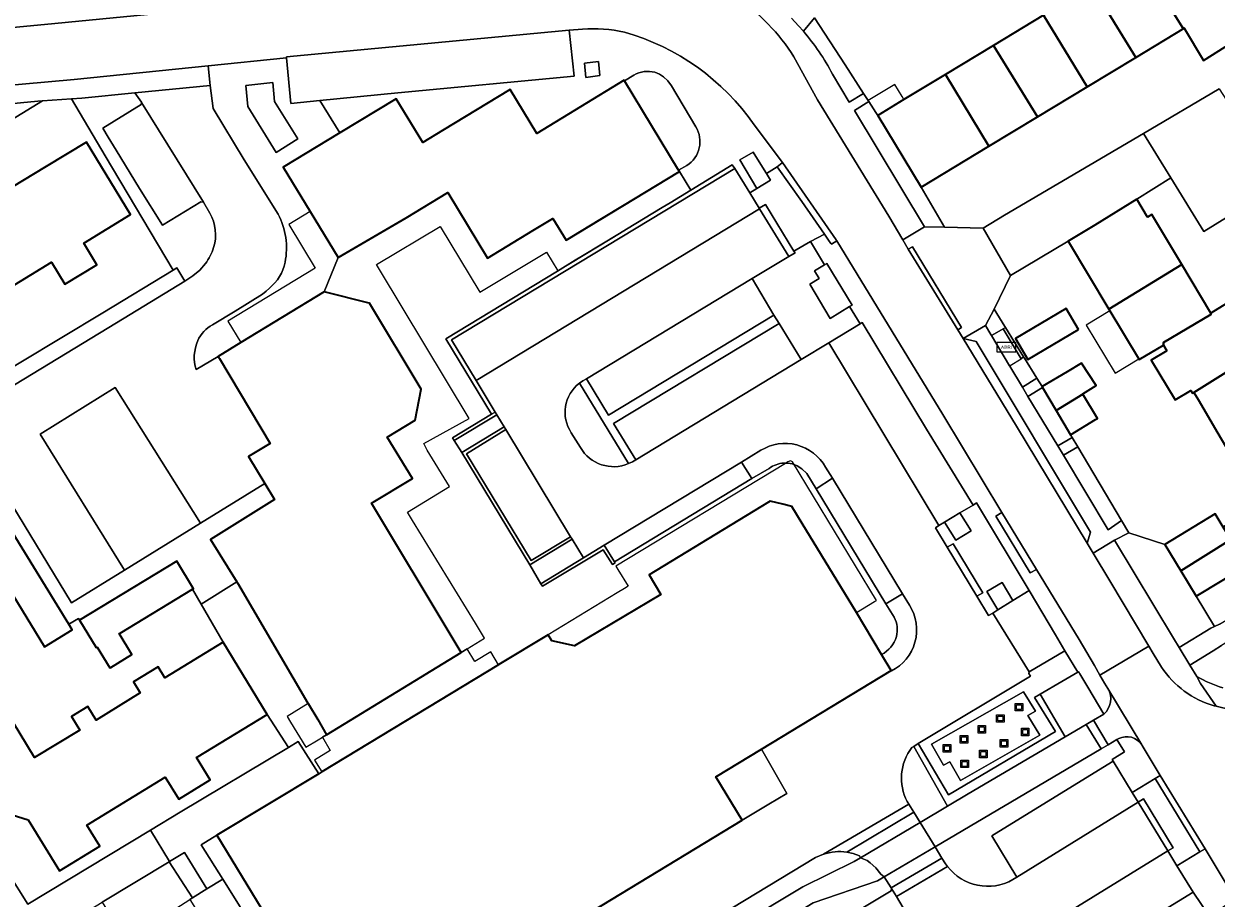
# Model space of a CAD drawing. Extents: x 147051 to 149075, y 463071 to 465537.
# Tile 199 of 229: x 147724 to 147850, y 464520 to 464613. Entities that reach past the tile are written whole.
import ezdxf
from ezdxf.enums import TextEntityAlignment as Align

# ---------------------------------------------------------------- set-up
doc = ezdxf.new("R2010")
doc.units = 0
doc.header["$LTSCALE"] = 0.5
doc.layers.get('0').update_dxf_attribs({"linetype": 'CONTINUOUS'})
for name, color, linetype, lineweight in [('B-PV-GR-BEPLANTING_CULTUUR_BODEMBEDEKKER-GV', 252, 'CONTINUOUS', 18), ('B-PV-GR-BEPLANTING_CULTUUR_BOSPLANTSOEN-GV', 252, 'CONTINUOUS', 18), ('B-PV-GR-BEPLANTING_CULTUUR_HEESTERS-GV', 252, 'CONTINUOUS', 18), ('B-PV-GR-GROENVOORZIENING-GV', 252, 'CONTINUOUS', 18), ('B-PV-IE-MEUBILAIR_WEGMEUBILAIR-S', 252, 'CONTINUOUS', 25), ('B-PV-IE-MEUBILAIR_WEGMEUBILAIR_CONTAINER-S', 252, 'CONTINUOUS', 25), ('B-PV-OG-BEBOUWING-GV', 6, 'CONTINUOUS', 35), ('B-PV-OG-BEBOUWING_LUIFEL-GV', 6, 'CONTINUOUS', 18), ('B-PV-OG-TERREIN_ERF-GV', 252, 'CONTINUOUS', 18), ('B-PV-OG-WEG-GV', 252, 'CONTINUOUS', 18), ('B-PV-VH-GESLOTENVERHARDING-GV', 252, 'CONTINUOUS', 18), ('B-PV-VH-GESLOTENVERHARDING_ASFALT-GV', 252, 'CONTINUOUS', 18), ('B-PV-VH-GESLOTENVERHARDING_BETON-GV', 252, 'CONTINUOUS', 18), ('B-PV-VH-OPENVERHARDING_BETONSTRAATSTEEN-GV', 252, 'CONTINUOUS', 18), ('B-PV-VH-OPENVERHARDING_SIERBESTRATING-GV', 252, 'CONTINUOUS', 18), ('B-PV-VH-OPENVERHARDING_TEGEL-GV', 252, 'CONTINUOUS', 18)]:
    doc.layers.add(name, color=color, linetype=linetype, lineweight=lineweight)
doc.styles.add('NLCS-ISO', font='NLCS-ISO.ttf')

# ---------------------------------------------------------------- blocks, each defined once
blk = doc.blocks.new('SIE-WEG_CONTAINER_ALGEMEEN-SO')
at = {"color": 0, "linetype": 'ByBlock', "lineweight": -2}
for points in [[(2, -2), (-2, -2), (-2, 2), (2, 2)], [(-1.3, 1.3), (1.3, 1.3), (1.3, -1.3), (-1.3, -1.3)]]:
    blk.add_lwpolyline(points, close=True, dxfattribs=at)
blk.add_lwpolyline([(-0.87, 1.8), (0, 1.3), (0.87, 1.8)], dxfattribs=at)
blk = doc.blocks.new('SIE-WEG_ABRI-SO')
blk.add_lwpolyline([(-5, -2.5), (5, -2.5), (5, 2.5), (-5, 2.5)], close=True)
at = {"style": 'NLCS-ISO'}
blk.add_text('ABRI', height=1.8, dxfattribs=at).set_placement((0, 0), align=Align.MIDDLE_CENTER)

msp = doc.modelspace()

# ---------------------------------------------------------------- linework, layer by layer
at = {"layer": 'B-PV-GR-BEPLANTING_CULTUUR_BODEMBEDEKKER-GV', "flags": 128}
for points in [[(147782.941, 464606.982), (147784.432, 464607.191), (147784.275, 464608.653), (147782.803, 464608.493)], [(147823.65, 464559.098), (147822.473, 464560.977), (147820.842, 464560), (147822.023, 464558.097)], [(147825.317, 464552.674), (147826.465, 464550.74), (147828.074, 464551.731), (147826.93, 464553.625)]]:
    msp.add_lwpolyline(points, close=True, dxfattribs=at)
at = {"layer": 'B-PV-GR-BEPLANTING_CULTUUR_BOSPLANTSOEN-GV', "flags": 128}
for points in [[(147807.218, 464524.578), (147794.702, 464517.035)], [(147807.626, 464524.777), (147807.218, 464524.578)], [(147808.046, 464524.938), (147807.626, 464524.777)], [(147811.209, 464524.999), (147810.527, 464525.151)], [(147811.864, 464524.759), (147811.209, 464524.999)], [(147811.309, 464524.154), (147811.972, 464524.566)], [(147811.972, 464524.566), (147811.864, 464524.759)], [(147805.874, 464521.494), (147811.309, 464524.154)], [(147792.443, 464513.432), (147805.874, 464521.494)]]:
    msp.add_lwpolyline(points, dxfattribs=at)
at = {"layer": 'B-PV-GR-BEPLANTING_CULTUUR_BOSPLANTSOEN-GV'}
msp.add_lwpolyline([(147810.527, 464525.151, 0.1196927), (147808.046, 464524.938)], format="xyb", dxfattribs=at)
at = {"layer": 'B-PV-GR-BEPLANTING_CULTUUR_BOSPLANTSOEN-GV', "flags": 128}
msp.add_lwpolyline([(147812.031, 464516.801), (147810.996, 464518.547), (147815.192, 464521.075), (147815.247, 464521.305), (147815.2, 464521.379), (147814.464, 464522.548), (147813.773, 464522.131), (147806.978, 464519.807), (147799.408, 464515.173), (147792.787, 464511.302), (147792.151, 464510.93), (147792.145, 464510.702), (147791.718, 464509.572), (147791.59, 464508.619), (147791.768, 464508.044), (147793.309, 464505.437)], close=True, dxfattribs=at)
at = {"layer": 'B-PV-GR-BEPLANTING_CULTUUR_HEESTERS-GV', "flags": 128}
for points in [[(147807.108, 464613.276), (147805.942, 464611.859)], [(147810.341, 464608.322), (147807.108, 464613.276)], [(147790.722, 464607.332), (147790.239, 464607.518)], [(147812.292, 464605.286), (147810.341, 464608.322)], [(147788.01, 464607.224), (147787.041, 464606.617)], [(147787.041, 464606.617), (147792.744, 464597.189)], [(147791.16, 464607.054), (147790.722, 464607.332)], [(147791.624, 464606.609), (147791.16, 464607.054)], [(147791.992, 464606.082), (147791.624, 464606.609)], [(147809.005, 464607.323), (147810.753, 464604.356)], [(147735.278, 464605.342), (147729.689, 464604.79)], [(147736.004, 464604.365), (147735.278, 464605.342)], [(147794.568, 464601.767), (147791.992, 464606.082)], [(147810.753, 464604.356), (147812.292, 464605.286)], [(147729.689, 464604.79), (147728.59, 464604.714)], [(147728.59, 464604.714), (147732.168, 464598.7)], [(147731.898, 464601.624), (147735.949, 464604.131)], [(147735.949, 464604.131), (147735.997, 464604.336)], [(147735.997, 464604.336), (147736.004, 464604.365)], [(147732.481, 464600.668), (147731.898, 464601.624)], [(147733.313, 464599.304), (147732.481, 464600.668)], [(147732.168, 464598.7), (147739.346, 464586.635)], [(147735.784, 464595.255), (147733.313, 464599.304)], [(147792.744, 464597.189), (147793.621, 464597.671)], [(147738.211, 464591.391), (147735.784, 464595.255)], [(147742.279, 464593.856), (147738.211, 464591.391)], [(147742.542, 464593.794), (147742.279, 464593.856)], [(147743.204, 464592.655), (147742.542, 464593.794)], [(147742.143, 464586.607), (147742.755, 464587.309)], [(147739.346, 464586.635), (147739.736, 464586.872)], [(147739.736, 464586.872), (147740.577, 464585.458)], [(147740.577, 464585.458), (147741.423, 464586.017)], [(147741.423, 464586.017), (147742.143, 464586.607)], [(147787.46, 464566.187), (147782.266, 464574.682)], [(147781.41, 464569.456), (147782.37, 464567.89)], [(147839.064, 464537.042), (147838.142, 464536.494)], [(147839.869, 464535.752), (147839.064, 464537.042)], [(147817.594, 464536.331), (147817.389, 464536.218)], [(147821.16, 464530.027), (147817.594, 464536.331)], [(147837.391, 464536.051), (147819.845, 464525.718)], [(147838.142, 464536.494), (147837.391, 464536.051)], [(147838.568, 464534.952), (147839.869, 464535.752)], [(147830.704, 464529.88), (147838.68, 464534.768)], [(147838.68, 464534.768), (147838.568, 464534.952)], [(147816.903, 464530.498), (147817.075, 464530.219)], [(147817.075, 464530.219), (147817.596, 464529.373)], [(147817.596, 464529.373), (147818.259, 464528.299)], [(147818.259, 464528.299), (147821.16, 464530.027)], [(147825.847, 464526.868), (147830.704, 464529.88)], [(147828.497, 464522.526), (147825.847, 464526.868)], [(147819.845, 464525.718), (147820.576, 464524.529)], [(147820.576, 464524.529), (147820.958, 464523.915)], [(147820.958, 464523.915), (147821.144, 464523.656)], [(147828.07, 464522.265), (147828.497, 464522.526)]]:
    msp.add_lwpolyline(points, dxfattribs=at)
at = {"layer": 'B-PV-GR-BEPLANTING_CULTUUR_HEESTERS-GV'}
for points in [[(147805.942, 464611.859, -0.0548798), (147809.005, 464607.323)], [(147790.239, 464607.518, 0.1955739), (147788.01, 464607.224)], [(147793.621, 464597.671, 0.4074774), (147794.568, 464601.767)], [(147743.61, 464589.002, 0.2140733), (147743.204, 464592.655)], [(147742.755, 464587.309, 0.0832347), (147743.61, 464589.002)], [(147782.266, 464574.682, 0.3964979), (147781.41, 464569.456)], [(147782.37, 464567.89, 0.3778355), (147787.46, 464566.187)], [(147817.389, 464536.218, 0.2909182), (147816.903, 464530.498)], [(147821.144, 464523.656, 0.3766969), (147828.07, 464522.265)]]:
    msp.add_lwpolyline(points, format="xyb", dxfattribs=at)
at = {"layer": 'B-PV-GR-BEPLANTING_CULTUUR_HEESTERS-GV', "flags": 128}
for points in [[(147750.234, 464599.058), (147752.516, 464600.489), (147750.049, 464604.424), (147749.858, 464606.455), (147747.012, 464606.134), (147747.218, 464603.921)], [(147700.815, 464602.154), (147702.179, 464590.243), (147703.83, 464591.25), (147705.096, 464592.023), (147725.553, 464604.505), (147725.029, 464604.469)], [(147818.745, 464591.195), (147820.831, 464591.148), (147818.368, 464595.374), (147813.787, 464602.968), (147813.601, 464603.276), (147812.842, 464604.43), (147811.325, 464603.468)], [(147800.62, 464599.096), (147799.217, 464598.258), (147801.007, 464595.24), (147802.459, 464596.14), (147802.025, 464596.837), (147801.953, 464596.953)], [(147807.595, 464585.744), (147806.606, 464585.144), (147808.748, 464581.531), (147810.819, 464582.781), (147811.075, 464582.936), (147808.407, 464587.325), (147808.17, 464587.183), (147807.108, 464586.546)], [(147827.272, 464580.577), (147827.211, 464580.676), (147826.074, 464582.512), (147825.177, 464580.763), (147825.734, 464579.83), (147825.803, 464579.714), (147825.885, 464579.762), (147827.045, 464580.439)], [(147825.803, 464579.714), (147827.706, 464576.531), (147827.735, 464576.482), (147829.08, 464574.252), (147830.589, 464575.226), (147829.279, 464577.338), (147829.188, 464577.486), (147828.927, 464577.269), (147827.045, 464580.439), (147825.885, 464579.762)], [(147828.927, 464577.269), (147829.188, 464577.486), (147827.272, 464580.577), (147827.045, 464580.439)], [(147834.167, 464569.226), (147832.648, 464571.8), (147831.205, 464574.246), (147829.66, 464573.288), (147832.803, 464568.074), (147834.321, 464568.966)], [(147834.913, 464567.966), (147833.399, 464567.086), (147838.149, 464559.208), (147839.527, 464560.176)], [(147833.225, 464543.18), (147830.944, 464541.85), (147833.581, 464537.325), (147835.795, 464538.622), (147836.596, 464539.092), (147837.684, 464539.742), (147835.991, 464542.577), (147835.144, 464543.995), (147835.009, 464544.22), (147834.917, 464544.166)], [(147753.176, 464500.871), (147748.967, 464498.33), (147736.881, 464517.461), (147741.12, 464520.158), (147741.391, 464520.33), (147738.912, 464524.148), (147731.85, 464519.886), (147734.041, 464516.329), (147736.957, 464511.592), (147738.174, 464509.615), (147739.723, 464507.042), (147743.87, 464500.366), (147744.034, 464500.06), (147744.521, 464499.312), (147743.535, 464498.699), (147746.203, 464494.586), (147748.076, 464491.698), (147755.903, 464496.362)]]:
    msp.add_lwpolyline(points, close=True, dxfattribs=at)
at = {"layer": 'B-PV-GR-GROENVOORZIENING-GV', "flags": 128}
msp.add_lwpolyline([(147830.356, 464541.507), (147832.557, 464537.889), (147821.252, 464531.221), (147818.072, 464536.627), (147817.594, 464536.331), (147821.16, 464530.027), (147823.335, 464531.323), (147833.581, 464537.325), (147830.944, 464541.85)], close=True, dxfattribs=at)
at = {"layer": 'B-PV-OG-BEBOUWING-GV', "flags": 128}
for points in [[(147843.485, 464616.773), (147843.301, 464616.596), (147845.984, 464612.246), (147846.157, 464612.177), (147848.2, 464608.755), (147853.159, 464611.904), (147848.414, 464619.751), (147848.481, 464619.791), (147847.198, 464621.914), (147842.203, 464618.896)], [(147836.437, 464616.632), (147841.044, 464609.086), (147846.157, 464612.177), (147845.984, 464612.246), (147843.301, 464616.596), (147843.485, 464616.773), (147842.203, 464618.896), (147841.665, 464619.786)], [(147835.925, 464605.991), (147841.044, 464609.086), (147836.437, 464616.632), (147831.306, 464613.536)], [(147826.015, 464610.345), (147830.652, 464602.803), (147835.925, 464605.991), (147831.306, 464613.536)], [(147825.522, 464599.702), (147830.652, 464602.803), (147826.015, 464610.345), (147820.942, 464607.284)], [(147753.822, 464592.804), (147756.764, 464587.943), (147763.953, 464592.166), (147768.355, 464594.84), (147772.571, 464587.899), (147777.356, 464590.805), (147779.467, 464592.087), (147780.861, 464589.793), (147792.829, 464597.055), (147792.744, 464597.189), (147787.041, 464606.617), (147787.001, 464606.684), (147777.766, 464601.068), (147774.952, 464605.702), (147767.799, 464601.359), (147765.718, 464600.095), (147762.903, 464604.714), (147756.962, 464601.119), (147750.981, 464597.499), (147753.803, 464592.835)], [(147818.368, 464595.374), (147825.522, 464599.702), (147820.942, 464607.284), (147816.561, 464604.641), (147813.787, 464602.968)], [(147842.301, 464592.226), (147841.163, 464594.124), (147836.738, 464591.364), (147833.914, 464589.67), (147838.203, 464582.519), (147845.904, 464587.21), (147842.738, 464592.488)], [(147843.982, 464578.717), (147843.969, 464578.971), (147848.993, 464581.937), (147848.97, 464582.098), (147845.904, 464587.21), (147838.203, 464582.519), (147841.409, 464577.173)], [(147746.059, 464553.698), (147746.128, 464553.586), (147753.584, 464540.903), (147753.615, 464540.85), (147754.614, 464539.151), (147755.549, 464537.561), (147769.785, 464546.258), (147768.833, 464547.838), (147760.288, 464562.015), (147764.617, 464564.608), (147761.962, 464568.994), (147764.929, 464570.766), (147765.559, 464574.056), (147760.093, 464583.128), (147760.057, 464583.137), (147755.31, 464584.327), (147746.488, 464578.966), (147744.088, 464577.512), (147744.226, 464577.281), (147749.596, 464568.307), (147747.309, 464566.945), (147749.034, 464564.081), (147750.047, 464562.399), (147743.303, 464558.187)], [(147844.348, 464578.107), (147842.685, 464577.103), (147845.212, 464572.92), (147846.861, 464573.916), (147847.034, 464573.628), (147847.183, 464573.717), (147854.796, 464578.441), (147854.626, 464578.541), (147851.561, 464583.652), (147848.97, 464582.098), (147848.993, 464581.937), (147843.969, 464578.971), (147843.982, 464578.717)], [(147834.999, 464580.373), (147833.686, 464582.588), (147828.33, 464579.412), (147829.643, 464577.197)], [(147847.183, 464573.717), (147847.632, 464572.959), (147849.733, 464569.412), (147851.464, 464566.49), (147852.712, 464569.961), (147855.372, 464571.557), (147855.323, 464571.679), (147860.196, 464574.622), (147860.094, 464574.838), (147857.014, 464579.973), (147854.626, 464578.541), (147854.796, 464578.441)], [(147831.205, 464574.246), (147832.648, 464571.8), (147835.468, 464573.529), (147835.45, 464573.559), (147836.857, 464574.429), (147835.328, 464576.807), (147833.802, 464575.898), (147831.153, 464574.335)], [(147832.648, 464571.8), (147834.167, 464569.226), (147836.787, 464570.838), (147837, 464570.971), (147835.468, 464573.529)], [(147743.97, 464526.937), (147758.226, 464503.501), (147799.465, 464528.526), (147796.686, 464533.124), (147801.496, 464536.041), (147815.194, 464544.348), (147814.174, 464546.033), (147811.534, 464550.455), (147805.796, 464559.878), (147804.701, 464561.675), (147803.755, 464561.907), (147802.423, 464562.233), (147802.247, 464562.126), (147800.634, 464561.142), (147789.625, 464554.429), (147790.853, 464552.382), (147781.759, 464546.956), (147779.348, 464547.489), (147778.957, 464548.115), (147773.76, 464544.969), (147773.723, 464544.947), (147755.043, 464533.639), (147754.948, 464533.582), (147754.719, 464533.443)], [(147844.133, 464557.653), (147845.813, 464554.883), (147851.084, 464558.178), (147850.295, 464559.478), (147849.447, 464560.877)], [(147845.813, 464554.883), (147847.448, 464552.188), (147852.762, 464555.412), (147854.867, 464556.689), (147852.401, 464560.755), (147850.295, 464559.478), (147851.084, 464558.178)], [(147722.453, 464558.807), (147719.513, 464557.006), (147725.748, 464546.826), (147728.688, 464548.627), (147728.31, 464549.244)], [(147729.453, 464549.665), (147731.217, 464546.757), (147731.318, 464546.818), (147732.658, 464544.609), (147732.761, 464544.671), (147734.988, 464546.022), (147733.648, 464548.232), (147733.729, 464548.281), (147741.376, 464552.92), (147741.477, 464552.981), (147739.715, 464555.89)]]:
    msp.add_lwpolyline(points, close=True, dxfattribs=at)
for points in [[(147714.44, 464580.102), (147726.49, 464587.47), (147727.912, 464585.145), (147731.28, 464587.178), (147729.887, 464589.486), (147734.823, 464592.485), (147730.191, 464600.144), (147725.912, 464597.557), (147722.254, 464595.345)], [(147722.331, 464529.106), (147724.022, 464528.579), (147727.329, 464523.17), (147731.586, 464525.773), (147730.221, 464528.006), (147738.506, 464533.071), (147739.927, 464530.748), (147743.263, 464532.787), (147741.825, 464535.138), (147749.28, 464539.696), (147744.62, 464547.319), (147738.46, 464543.553), (147737.747, 464544.72), (147735.155, 464543.135), (147735.868, 464541.968), (147731.198, 464539.113), (147730.328, 464540.536), (147728.599, 464539.48), (147729.47, 464538.056), (147724.707, 464535.144), (147717.887, 464546.299)]]:
    msp.add_lwpolyline(points, dxfattribs=at)
at = {"layer": 'B-PV-OG-BEBOUWING_LUIFEL-GV', "flags": 128}
for points in [[(147813.601, 464603.276), (147813.787, 464602.968), (147816.561, 464604.641), (147816.374, 464604.951), (147815.596, 464606.238), (147812.786, 464604.541)], [(147755.31, 464584.327), (147760.057, 464583.137), (147760.093, 464583.128), (147765.559, 464574.056), (147764.929, 464570.766), (147761.962, 464568.994), (147764.617, 464564.608), (147760.288, 464562.015), (147768.833, 464547.838), (147769.785, 464546.258), (147770.4, 464546.634), (147772.234, 464547.755), (147771.273, 464549.328), (147764.646, 464560.174), (147764.11, 464561.052), (147768.551, 464563.766), (147766.193, 464567.625), (147765.821, 464568.298), (147770.632, 464570.962), (147761.152, 464586.696), (147760.842, 464587.212), (147767.541, 464591.249), (147771.739, 464584.281), (147778.799, 464588.534), (147779.992, 464586.553), (147785.514, 464589.905), (147786.488, 464590.496), (147786.632, 464590.583), (147794.025, 464595.071), (147792.829, 464597.055), (147784.439, 464591.964), (147781.479, 464590.168), (147780.861, 464589.793), (147779.467, 464592.087), (147772.571, 464587.899), (147768.669, 464594.324), (147768.355, 464594.84), (147763.953, 464592.166), (147756.764, 464587.943)], [(147746.488, 464578.966), (147755.31, 464584.327), (147756.764, 464587.943), (147753.822, 464592.804), (147751.57, 464591.441), (147754.361, 464586.846), (147745.113, 464581.23)], [(147835.828, 464580.819), (147838.864, 464575.757), (147841.36, 464577.254), (147838.324, 464582.316)], [(147825.803, 464579.714), (147827.706, 464576.531), (147827.768, 464576.568), (147828.927, 464577.269), (147827.045, 464580.439), (147825.885, 464579.762)], [(147778.957, 464548.115), (147779.348, 464547.489), (147781.759, 464546.956), (147790.853, 464552.382), (147789.625, 464554.429), (147800.634, 464561.142), (147802.247, 464562.126), (147802.423, 464562.233), (147803.755, 464561.907), (147804.701, 464561.675), (147805.796, 464559.878), (147811.534, 464550.455), (147813.446, 464551.612), (147813.656, 464551.739), (147804.798, 464566.385), (147804.573, 464566.501), (147804.29, 464566.393), (147804.083, 464566.243), (147804.036, 464566.215), (147786.125, 464555.372), (147786.34, 464555.018), (147787.418, 464553.237), (147787.045, 464553.011), (147786.268, 464552.541)], [(147849.387, 464549.004), (147849.907, 464549.25), (147858.208, 464554.252), (147856.238, 464557.521), (147854.867, 464556.689), (147852.762, 464555.412), (147847.448, 464552.188)], [(147755.043, 464533.639), (147773.723, 464544.947), (147772.893, 464546.319), (147771.208, 464545.299), (147770.4, 464546.634), (147769.785, 464546.258), (147755.549, 464537.561), (147755.104, 464537.289), (147755.948, 464535.895), (147754.285, 464534.888)], [(147755.104, 464537.289), (147755.549, 464537.561), (147754.614, 464539.151), (147753.615, 464540.85), (147751.38, 464539.484), (147751.747, 464538.883), (147753.368, 464536.229), (147754.659, 464537.017)]]:
    msp.add_lwpolyline(points, close=True, dxfattribs=at)
at = {"layer": 'B-PV-OG-TERREIN_ERF-GV', "flags": 128}
for points in [[(147818.368, 464595.374), (147820.831, 464591.148), (147824.928, 464591.056), (147827.198, 464592.413), (147841.87, 464601.051), (147849.87, 464605.761), (147851.797, 464602.787), (147862.142, 464609.199), (147858.501, 464615.131), (147853.159, 464611.904), (147848.2, 464608.755), (147846.157, 464612.177), (147841.044, 464609.086), (147835.925, 464605.991), (147830.652, 464602.803), (147825.522, 464599.702)], [(147842.301, 464592.226), (147842.738, 464592.488), (147845.904, 464587.21), (147848.97, 464582.098), (147851.561, 464583.652), (147854.626, 464578.541), (147857.014, 464579.973), (147853.817, 464584.942), (147854.892, 464585.494), (147850.631, 464592.174), (147848.257, 464590.721), (147844.773, 464596.376), (147841.163, 464594.124)], [(147834.999, 464580.373), (147829.643, 464577.197), (147828.33, 464579.412), (147833.686, 464582.588)]]:
    msp.add_lwpolyline(points, close=True, dxfattribs=at)
for points in [[(147807.108, 464613.276), (147810.341, 464608.322), (147812.292, 464605.286), (147812.842, 464604.43), (147813.601, 464603.276), (147813.787, 464602.968), (147816.561, 464604.641), (147820.942, 464607.284), (147826.015, 464610.345), (147831.306, 464613.536)], [(147714.532, 464571.705), (147731.922, 464582.114), (147739.346, 464586.635), (147732.168, 464598.7), (147728.59, 464604.714), (147725.553, 464604.505), (147705.096, 464592.023)], [(147722.254, 464595.345), (147725.912, 464597.557), (147730.191, 464600.144), (147734.823, 464592.485), (147729.887, 464589.486), (147731.28, 464587.178), (147727.912, 464585.145), (147726.49, 464587.47), (147714.44, 464580.102)], [(147849.733, 464569.412), (147847.632, 464572.959), (147847.183, 464573.717), (147847.034, 464573.628), (147846.861, 464573.916), (147845.212, 464572.92), (147842.685, 464577.103), (147844.348, 464578.107), (147843.982, 464578.717), (147841.409, 464577.173), (147838.203, 464582.519), (147833.914, 464589.67), (147827.812, 464586.041), (147826.074, 464582.512), (147827.211, 464580.676), (147827.272, 464580.577), (147829.188, 464577.486), (147829.279, 464577.338), (147830.589, 464575.226), (147831.153, 464574.335), (147833.802, 464575.898), (147835.328, 464576.807), (147836.857, 464574.429), (147835.45, 464573.559), (147835.468, 464573.529), (147837, 464570.971), (147836.787, 464570.838), (147834.167, 464569.226), (147834.321, 464568.966), (147834.913, 464567.966), (147839.527, 464560.176), (147840.302, 464558.869), (147844.133, 464557.653), (147849.447, 464560.877), (147850.295, 464559.478)], [(147717.887, 464546.299), (147724.707, 464535.144), (147729.47, 464538.056), (147728.599, 464539.48), (147730.328, 464540.536), (147731.198, 464539.113), (147735.868, 464541.968), (147735.155, 464543.135), (147737.747, 464544.72), (147738.46, 464543.553), (147744.62, 464547.319), (147742.286, 464551.348), (147741.376, 464552.92), (147733.729, 464548.281), (147733.648, 464548.232), (147734.988, 464546.022), (147732.761, 464544.671), (147732.658, 464544.609), (147731.318, 464546.818), (147731.217, 464546.757), (147729.453, 464549.665), (147729.342, 464549.834), (147728.31, 464549.244), (147728.688, 464548.627), (147725.748, 464546.826), (147719.513, 464557.006)], [(147852.762, 464555.412), (147847.448, 464552.188), (147849.387, 464549.004), (147849.907, 464549.25)], [(147721.915, 464522.984), (147723.995, 464519.657), (147736.965, 464527.485), (147740.096, 464529.375), (147751.521, 464536.212), (147749.28, 464539.696), (147741.825, 464535.138), (147743.263, 464532.787), (147739.927, 464530.748), (147738.506, 464533.071), (147730.221, 464528.006), (147731.586, 464525.773), (147727.329, 464523.17), (147724.022, 464528.579), (147722.331, 464529.106)]]:
    msp.add_lwpolyline(points, dxfattribs=at)
at = {"layer": 'B-PV-OG-WEG-GV', "flags": 128}
msp.add_lwpolyline([(147945.061, 464603.448), (147943.999, 464604.874), (147939.901, 464602.447), (147937.74, 464601.1), (147923.32, 464592.111), (147902.199, 464579.286), (147893.227, 464573.249), (147872.83, 464560.925), (147850.12, 464546.982), (147849.234, 464546.428), (147846.769, 464544.888), (147847.488, 464543.71)], dxfattribs=at)
at = {"layer": 'B-PV-OG-WEG-GV'}
msp.add_lwpolyline([(147847.488, 464543.71, 0.0582875), (147850.266, 464542.506)], format="xyb", dxfattribs=at)
at = {"layer": 'B-PV-VH-GESLOTENVERHARDING-GV', "flags": 128}
msp.add_lwpolyline([(147819.459, 464536.553), (147820.728, 464534.328), (147821.396, 464534.709), (147822.523, 464532.732), (147830.923, 464537.521), (147829.66, 464539.576), (147830.449, 464540.061), (147829.186, 464542.099)], close=True, dxfattribs=at)
at = {"layer": 'B-PV-VH-GESLOTENVERHARDING_ASFALT-GV', "flags": 128}
for points in [[(147784.245, 464618.415), (147779.421, 464617.818), (147726.853, 464612.656), (147716.482, 464611.697), (147701.341, 464611.744)], [(147804.681, 464613.236), (147805.43, 464612.443), (147805.942, 464611.859), (147807.108, 464613.276)], [(147701.601, 464604.267), (147701.625, 464604.269), (147704.471, 464604.504), (147712.379, 464605.27), (147728.871, 464606.776), (147743.046, 464608.213), (147751.308, 464609.051), (147751.317, 464609.152), (147781.186, 464611.962), (147782.582, 464612.092)], [(147800.732, 464601.963), (147803.717, 464597.996), (147809.413, 464589.827), (147809.442, 464589.785), (147809.474, 464589.734), (147811.613, 464586.204), (147820.665, 464571.389), (147826.906, 464561.045), (147830.576, 464555.007), (147835.07, 464547.619), (147836.678, 464544.861), (147837.268, 464543.848), (147842.445, 464546.912), (147838.325, 464553.797), (147836.55, 464556.735), (147835.913, 464557.789), (147828.452, 464570.138), (147822.825, 464579.399), (147822.261, 464580.328), (147817.013, 464588.839), (147816.43, 464589.822), (147814.948, 464592.321), (147807.428, 464604.624), (147804.938, 464609.15)], [(147849.907, 464549.25), (147849.387, 464549.004), (147848.991, 464548.817), (147845.642, 464546.778), (147846.769, 464544.888), (147849.234, 464546.428), (147850.12, 464546.982)], [(147843.765, 464544.706), (147842.902, 464546.149), (147842.445, 464546.912), (147837.268, 464543.848), (147837.751, 464543.021), (147838.099, 464542.423), (147841.685, 464536.484), (147841.716, 464536.432), (147843.642, 464533.267), (147848.369, 464525.499), (147850.505, 464521.988), (147851.543, 464520.263), (147853.221, 464517.473), (147853.664, 464516.737), (147858.904, 464519.742), (147858.407, 464520.554), (147857.991, 464521.202)], [(147847.488, 464543.71), (147847.888, 464542.967), (147849.529, 464540.575), (147850.1, 464540.425), (147850.87, 464540.253), (147851.663, 464540.106), (147852.461, 464539.987)], [(147841.685, 464536.484), (147838.099, 464542.423)], [(147852.461, 464539.987), (147851.663, 464540.106), (147850.87, 464540.253), (147850.1, 464540.425), (147849.529, 464540.575), (147849.338, 464540.625)], [(147837.684, 464539.742), (147836.596, 464539.092)], [(147836.596, 464539.092), (147838.142, 464536.494)], [(147838.142, 464536.494), (147839.064, 464537.042)], [(147839.064, 464537.042), (147839.246, 464537.147)]]:
    msp.add_lwpolyline(points, dxfattribs=at)
at = {"layer": 'B-PV-VH-GESLOTENVERHARDING_ASFALT-GV'}
for points in [[(147804.938, 464609.15, 0.102372), (147798.873, 464615.422)], [(147782.582, 464612.092, -0.0630016), (147787.026, 464611.77)], [(147787.026, 464611.77, -0.1728757), (147800.732, 464601.963)], [(147849.338, 464540.625, -0.1818719), (147843.765, 464544.706)], [(147850.266, 464542.506, -0.0582875), (147847.488, 464543.71)], [(147838.099, 464542.423, -0.3629461), (147837.684, 464539.742)], [(147839.246, 464537.147, -0.3914916), (147841.685, 464536.484)]]:
    msp.add_lwpolyline(points, format="xyb", dxfattribs=at)
at = {"layer": 'B-PV-VH-GESLOTENVERHARDING_ASFALT-GV', "flags": 128}
for points in [[(147821.16, 464530.027), (147818.259, 464528.299), (147819.845, 464525.718), (147837.391, 464536.051), (147835.795, 464538.622), (147833.581, 464537.325), (147823.335, 464531.323)], [(147838.142, 464536.494), (147836.596, 464539.092), (147835.795, 464538.622), (147837.391, 464536.051)], [(147818.259, 464528.299), (147811.972, 464524.566), (147812.673, 464524.263), (147812.981, 464524.028), (147813.587, 464523.483), (147814.109, 464522.833), (147814.464, 464522.548), (147819.845, 464525.718)], [(147812.981, 464524.028), (147812.673, 464524.263), (147811.972, 464524.566), (147811.309, 464524.154), (147805.874, 464521.494), (147792.443, 464513.432), (147792.787, 464511.302), (147799.408, 464515.173), (147806.978, 464519.807), (147813.773, 464522.131), (147814.464, 464522.548), (147814.109, 464522.833), (147813.587, 464523.483)]]:
    msp.add_lwpolyline(points, close=True, dxfattribs=at)
at = {"layer": 'B-PV-VH-GESLOTENVERHARDING_BETON-GV', "flags": 128}
for points in [[(147787.237, 464590.95), (147786.488, 464590.496), (147782.601, 464588.136), (147781.828, 464587.667), (147779.958, 464586.532), (147768.162, 464579.371), (147772.975, 464571.398), (147773.374, 464571.638), (147771.353, 464574.976), (147768.765, 464579.252), (147798.702, 464597.36), (147798.418, 464597.738), (147794.025, 464595.071), (147791.841, 464593.745), (147791.017, 464593.245)], [(147768.855, 464568.925), (147769.023, 464568.642), (147773.551, 464571.35), (147773.374, 464571.638), (147772.975, 464571.398)], [(147769.829, 464567.352), (147777.024, 464555.484), (147781.499, 464558.206), (147781.337, 464558.475), (147777.158, 464555.953), (147770.319, 464567.228), (147774.504, 464569.78), (147774.311, 464570.072)], [(147784.898, 464557.583), (147782.697, 464556.245), (147778.201, 464553.512), (147778.367, 464553.246), (147784.774, 464557.083), (147785.772, 464555.539), (147786.059, 464555.701), (147785.978, 464555.832)]]:
    msp.add_lwpolyline(points, close=True, dxfattribs=at)
at = {"layer": 'B-PV-VH-OPENVERHARDING_BETONSTRAATSTEEN-GV', "flags": 128}
for points in [[(147781.186, 464611.962), (147751.317, 464609.152), (147751.308, 464609.051), (147751.787, 464604.228), (147754.827, 464604.529), (147763.069, 464605.345), (147781.695, 464607.115)], [(147782.803, 464608.493), (147784.275, 464608.653), (147784.432, 464607.191), (147782.941, 464606.982)], [(147747.218, 464603.921), (147747.012, 464606.134), (147749.858, 464606.455), (147750.049, 464604.424), (147752.516, 464600.489), (147750.234, 464599.058)], [(147733.313, 464599.304), (147735.784, 464595.255), (147738.211, 464591.391), (147742.279, 464593.856), (147742.542, 464593.794), (147735.997, 464604.336), (147735.949, 464604.131), (147731.898, 464601.624), (147732.481, 464600.668)], [(147827.812, 464586.041), (147833.914, 464589.67), (147836.738, 464591.364), (147841.163, 464594.124), (147844.773, 464596.376), (147841.87, 464601.051), (147827.198, 464592.413), (147824.928, 464591.056)], [(147798.702, 464597.36), (147768.765, 464579.252), (147771.353, 464574.976), (147801.301, 464593.098), (147801.261, 464593.164), (147800.269, 464594.79)], [(147802.025, 464596.837), (147802.459, 464596.14), (147801.007, 464595.24), (147800.269, 464594.79), (147801.261, 464593.164), (147801.912, 464593.569), (147804.936, 464588.633), (147806.68, 464589.66), (147808.161, 464590.426), (147805.77, 464593.88), (147803.178, 464597.537)], [(147803.361, 464581.002), (147805.68, 464577.194), (147808.61, 464578.961), (147811.916, 464580.956), (147810.819, 464582.781), (147808.748, 464581.531), (147806.606, 464585.144), (147807.595, 464585.744), (147807.108, 464586.546), (147808.17, 464587.183), (147806.68, 464589.66), (147804.936, 464588.633), (147805.049, 464588.449), (147804.396, 464588.052), (147800.518, 464585.738), (147802.816, 464581.873)], [(147800.518, 464585.738), (147783.004, 464575.151), (147785.344, 464571.3), (147802.816, 464581.873)], [(147785.344, 464571.3), (147783.004, 464575.151), (147782.631, 464574.93), (147782.266, 464574.682), (147787.46, 464566.187), (147787.861, 464566.383), (147788.211, 464566.604), (147785.854, 464570.416), (147803.361, 464581.002), (147802.816, 464581.873)], [(147788.211, 464566.604), (147805.68, 464577.194), (147803.361, 464581.002), (147785.854, 464570.416)], [(147820.257, 464559.65), (147820.842, 464560), (147822.473, 464560.977), (147823.854, 464561.804), (147818.938, 464569.828), (147812.126, 464581.082), (147811.916, 464580.956), (147808.61, 464578.961)], [(147734.2, 464554.947), (147742.231, 464559.893), (147733.221, 464574.223), (147725.296, 464569.286)], [(147769.829, 464567.352), (147774.311, 464570.072), (147773.551, 464571.35), (147769.023, 464568.642)], [(147774.504, 464569.78), (147770.319, 464567.228), (147777.158, 464555.953), (147781.337, 464558.475)], [(147826.465, 464550.74), (147825.317, 464552.674), (147826.93, 464553.625), (147828.074, 464551.731), (147829.801, 464552.795), (147824.235, 464562.032), (147823.854, 464561.804), (147822.473, 464560.977), (147823.65, 464559.098), (147822.023, 464558.097), (147820.842, 464560), (147820.257, 464559.65), (147819.882, 464559.426), (147821.131, 464557.364), (147821.753, 464557.723), (147824.9, 464552.54), (147824.262, 464552.194), (147825.502, 464550.147), (147825.934, 464550.413)], [(147778.201, 464553.512), (147782.697, 464556.245), (147781.499, 464558.206), (147777.024, 464555.484)], [(147829.782, 464544.204), (147833.561, 464546.423), (147832.585, 464548.104), (147829.801, 464552.795), (147828.074, 464551.731), (147826.465, 464550.74), (147825.934, 464550.413)], [(147802.287, 464530.213), (147804.186, 464531.348), (147801.496, 464536.041), (147796.686, 464533.124), (147799.465, 464528.526)], [(147838.68, 464534.768), (147830.704, 464529.88), (147825.847, 464526.868), (147828.497, 464522.526), (147841.312, 464530.447), (147840.687, 464531.472)], [(147844.452, 464525.288), (147845.401, 464523.729), (147847.816, 464525.199), (147843.1, 464532.942), (147840.687, 464531.472), (147841.312, 464530.447), (147841.862, 464530.786), (147844.998, 464525.609)], [(147810.527, 464525.151), (147811.209, 464524.999), (147811.864, 464524.759), (147811.972, 464524.566), (147818.259, 464528.299), (147817.596, 464529.373)], [(147756.832, 464502.655), (147758.226, 464503.501), (147743.97, 464526.937), (147742.293, 464525.913), (147744.579, 464522.32), (147744.648, 464522.211)], [(147820.576, 464524.529), (147819.845, 464525.718), (147814.464, 464522.548), (147815.2, 464521.379)], [(147820.958, 464523.915), (147820.576, 464524.529), (147815.2, 464521.379), (147815.247, 464521.305), (147815.756, 464520.484), (147821.144, 464523.656)], [(147845.401, 464523.729), (147844.452, 464525.288), (147825.163, 464513.432), (147825.356, 464513.359), (147827.866, 464509.2), (147827.895, 464509.151), (147847.103, 464520.934)], [(147756.832, 464502.655), (147744.648, 464522.211), (147744.579, 464522.32), (147742.906, 464521.294), (147741.391, 464520.33), (147741.12, 464520.158), (147753.176, 464500.871), (147755.903, 464496.362), (147757.289, 464494.353), (147763.705, 464498.249), (147763.635, 464498.37), (147765.35, 464499.401), (147765.431, 464499.264), (147768.937, 464501.439), (147766.966, 464504.364), (147765.666, 464503.438), (147763.216, 464502.135), (147762.366, 464501.734), (147760.84, 464501.758), (147759.588, 464502.233), (147758.737, 464502.808), (147758.226, 464503.501)], [(147814.967, 464511.892), (147819.205, 464514.467), (147819.345, 464514.417), (147815.756, 464520.484), (147815.247, 464521.305), (147815.192, 464521.075), (147810.996, 464518.547), (147812.031, 464516.801), (147813.796, 464513.825), (147814.728, 464512.287)]]:
    msp.add_lwpolyline(points, close=True, dxfattribs=at)
for points in [[(147782.582, 464612.092), (147781.186, 464611.962), (147781.695, 464607.115), (147763.069, 464605.345), (147754.827, 464604.529), (147756.962, 464601.119), (147762.903, 464604.714), (147765.718, 464600.095), (147767.799, 464601.359), (147774.952, 464605.702), (147777.766, 464601.068), (147787.001, 464606.684), (147787.041, 464606.617), (147788.01, 464607.224)], [(147744.088, 464577.512), (147746.488, 464578.966), (147755.31, 464584.327), (147756.764, 464587.943), (147753.822, 464592.804), (147753.803, 464592.835), (147750.981, 464597.499), (147756.962, 464601.119), (147754.827, 464604.529), (147751.787, 464604.228), (147751.308, 464609.051), (147743.046, 464608.213), (147743.257, 464606.129), (147743.561, 464603.707), (147746.852, 464598.279), (147750.42, 464592.546)], [(147790.239, 464607.518), (147790.722, 464607.332), (147791.16, 464607.054), (147791.624, 464606.609), (147791.992, 464606.082), (147794.568, 464601.767)], [(147743.257, 464606.129), (147735.278, 464605.342)], [(147743.561, 464603.707), (147743.257, 464606.129)], [(147735.278, 464605.342), (147736.004, 464604.365)], [(147736.004, 464604.365), (147735.997, 464604.336)], [(147735.997, 464604.336), (147742.542, 464593.794)], [(147746.852, 464598.279), (147743.561, 464603.707)], [(147793.621, 464597.671), (147792.744, 464597.189), (147792.829, 464597.055), (147794.025, 464595.071), (147798.418, 464597.738), (147798.702, 464597.36), (147800.269, 464594.79), (147801.007, 464595.24), (147799.217, 464598.258), (147800.62, 464599.096), (147801.953, 464596.953), (147802.025, 464596.837), (147803.178, 464597.537), (147803.678, 464597.963), (147803.717, 464597.996), (147800.732, 464601.963)], [(147750.42, 464592.546), (147746.852, 464598.279)], [(147802.3, 464565.69), (147800.473, 464564.606), (147785.978, 464555.832), (147786.059, 464555.701), (147785.772, 464555.539), (147784.774, 464557.083), (147778.367, 464553.246), (147778.201, 464553.512), (147777.024, 464555.484), (147769.829, 464567.352), (147769.023, 464568.642), (147768.855, 464568.925), (147772.975, 464571.398), (147768.162, 464579.371), (147779.958, 464586.532), (147781.828, 464587.667), (147782.601, 464588.136), (147786.488, 464590.496), (147787.237, 464590.95), (147791.017, 464593.245), (147791.841, 464593.745), (147794.025, 464595.071), (147792.829, 464597.055), (147780.861, 464589.793), (147779.467, 464592.087), (147777.356, 464590.805), (147772.571, 464587.899), (147768.355, 464594.84), (147763.953, 464592.166), (147756.764, 464587.943), (147755.31, 464584.327), (147760.057, 464583.137), (147760.093, 464583.128), (147765.559, 464574.056), (147764.929, 464570.766), (147761.962, 464568.994), (147764.617, 464564.608), (147760.288, 464562.015), (147768.833, 464547.838), (147769.785, 464546.258), (147755.549, 464537.561), (147754.614, 464539.151), (147753.615, 464540.85), (147753.584, 464540.903), (147746.128, 464553.586), (147746.059, 464553.698), (147742.286, 464551.348), (147744.62, 464547.319)], [(147742.542, 464593.794), (147743.204, 464592.655)], [(147801.301, 464593.098), (147771.353, 464574.976)], [(147804.396, 464588.052), (147801.301, 464593.098)], [(147838.099, 464542.423), (147837.751, 464543.021), (147837.268, 464543.848), (147836.678, 464544.861), (147835.07, 464547.619), (147830.576, 464555.007), (147829.895, 464554.668), (147826.276, 464560.658), (147826.906, 464561.045), (147820.665, 464571.389), (147811.613, 464586.204), (147809.474, 464589.734), (147808.895, 464589.366), (147808.834, 464589.455), (147808.603, 464589.788), (147808.161, 464590.426), (147806.68, 464589.66), (147808.17, 464587.183), (147808.407, 464587.325), (147811.075, 464582.936), (147810.819, 464582.781), (147811.916, 464580.956), (147812.126, 464581.082), (147818.938, 464569.828), (147823.854, 464561.804), (147824.235, 464562.032), (147829.801, 464552.795), (147832.585, 464548.104), (147833.561, 464546.423), (147834.917, 464544.166), (147835.009, 464544.22), (147835.144, 464543.995), (147835.991, 464542.577), (147837.684, 464539.742)], [(147742.755, 464587.309), (147742.143, 464586.607)], [(147800.518, 464585.738), (147804.396, 464588.052)], [(147741.423, 464586.017), (147740.577, 464585.458)], [(147742.143, 464586.607), (147741.423, 464586.017)], [(147740.577, 464585.458), (147733.366, 464581.051)], [(147749.508, 464584.713), (147749.178, 464584.409), (147748.773, 464584.097), (147745.878, 464582.303), (147743.51, 464580.865)], [(147749.178, 464584.409), (147749.508, 464584.713)], [(147783.004, 464575.151), (147800.518, 464585.738)], [(147745.878, 464582.303), (147748.773, 464584.097)], [(147748.773, 464584.097), (147749.178, 464584.409)], [(147743.51, 464580.865), (147745.878, 464582.303)], [(147733.366, 464581.051), (147719.135, 464572.433)], [(147808.61, 464578.961), (147805.68, 464577.194)], [(147820.257, 464559.65), (147808.61, 464578.961)], [(147744.088, 464577.512), (147741.769, 464576.114)], [(147741.769, 464576.114), (147744.088, 464577.512)], [(147744.226, 464577.281), (147744.088, 464577.512)], [(147749.596, 464568.307), (147744.226, 464577.281)], [(147805.68, 464577.194), (147788.211, 464566.604)], [(147771.353, 464574.976), (147773.374, 464571.638)], [(147782.266, 464574.682), (147782.631, 464574.93)], [(147782.631, 464574.93), (147783.004, 464575.151)], [(147725.296, 464569.286), (147733.221, 464574.223)], [(147733.221, 464574.223), (147742.231, 464559.893)], [(147716.659, 464571.081), (147728.589, 464551.492)], [(147773.374, 464571.638), (147773.551, 464571.35)], [(147773.551, 464571.35), (147774.311, 464570.072)], [(147774.311, 464570.072), (147774.504, 464569.78)], [(147774.504, 464569.78), (147781.337, 464558.475)], [(147734.2, 464554.947), (147725.296, 464569.286)], [(147747.309, 464566.945), (147749.596, 464568.307)], [(147782.37, 464567.89), (147781.41, 464569.456)], [(147799.394, 464566.36), (147801.441, 464567.6)], [(147749.034, 464564.081), (147747.309, 464566.945)], [(147784.898, 464557.583), (147799.394, 464566.36)], [(147787.861, 464566.383), (147787.46, 464566.187)], [(147788.211, 464566.604), (147787.861, 464566.383)], [(147815.515, 464549.959), (147814.646, 464551.391), (147807.271, 464563.539), (147806.283, 464565.139), (147805.778, 464565.644), (147805.289, 464565.955), (147805.029, 464566.05), (147804.745, 464566.154)], [(147808.28, 464565.826), (147809.007, 464564.638)], [(147809.007, 464564.638), (147816.421, 464552.444)], [(147742.231, 464559.893), (147749.034, 464564.081)], [(147744.62, 464547.319), (147749.28, 464539.696), (147751.521, 464536.212), (147752.559, 464536.833), (147754.719, 464533.443), (147754.948, 464533.582), (147755.043, 464533.639), (147773.723, 464544.947), (147773.76, 464544.969), (147778.957, 464548.115), (147779.348, 464547.489), (147781.759, 464546.956), (147790.853, 464552.382), (147789.625, 464554.429), (147800.634, 464561.142), (147802.247, 464562.126), (147802.423, 464562.233), (147803.755, 464561.907), (147804.701, 464561.675), (147805.796, 464559.878), (147811.534, 464550.455), (147814.174, 464546.033)], [(147819.882, 464559.426), (147820.257, 464559.65)], [(147781.337, 464558.475), (147781.499, 464558.206)], [(147821.131, 464557.364), (147819.882, 464559.426)], [(147781.499, 464558.206), (147782.697, 464556.245)], [(147782.697, 464556.245), (147784.898, 464557.583)], [(147824.262, 464552.194), (147821.131, 464557.364)], [(147728.589, 464551.492), (147734.2, 464554.947)], [(147816.421, 464552.444), (147817.152, 464551.242)], [(147825.502, 464550.147), (147824.262, 464552.194)], [(147825.934, 464550.413), (147825.502, 464550.147)], [(147829.782, 464544.204), (147825.934, 464550.413)], [(147815.194, 464544.348), (147801.496, 464536.041)], [(147815.227, 464544.293), (147815.194, 464544.348)], [(147818.072, 464536.627), (147829.931, 464543.726)], [(147829.746, 464544.035), (147829.782, 464544.204)], [(147829.931, 464543.726), (147829.746, 464544.035)], [(147801.496, 464536.041), (147804.186, 464531.348)], [(147817.389, 464536.218), (147817.594, 464536.331)], [(147817.594, 464536.331), (147818.072, 464536.627)], [(147804.186, 464531.348), (147802.287, 464530.213)], [(147802.287, 464530.213), (147799.465, 464528.526)], [(147817.075, 464530.219), (147808.046, 464524.938)], [(147808.046, 464524.938), (147817.075, 464530.219)], [(147810.527, 464525.151), (147817.596, 464529.373)], [(147817.075, 464530.219), (147816.903, 464530.498)], [(147817.596, 464529.373), (147817.075, 464530.219)], [(147841.312, 464530.447), (147828.497, 464522.526)], [(147844.452, 464525.288), (147841.312, 464530.447)], [(147799.465, 464528.526), (147758.226, 464503.501)], [(147794.702, 464517.035), (147807.218, 464524.578)], [(147807.218, 464524.578), (147807.626, 464524.777)], [(147807.626, 464524.777), (147808.046, 464524.938)], [(147825.163, 464513.432), (147844.452, 464525.288)], [(147821.144, 464523.656), (147815.756, 464520.484)], [(147828.497, 464522.526), (147828.07, 464522.265)], [(147815.756, 464520.484), (147819.345, 464514.417)]]:
    msp.add_lwpolyline(points, dxfattribs=at)
at = {"layer": 'B-PV-VH-OPENVERHARDING_BETONSTRAATSTEEN-GV'}
for points in [[(147787.026, 464611.77, 0.0630016), (147782.582, 464612.092)], [(147800.732, 464601.963, 0.1728757), (147787.026, 464611.77)], [(147788.01, 464607.224, -0.1955739), (147790.239, 464607.518)], [(147794.568, 464601.767, -0.4074774), (147793.621, 464597.671)], [(147743.204, 464592.655, -0.2140733), (147743.61, 464589.002)], [(147751.167, 464587.453, 0.174186), (147750.42, 464592.546)], [(147750.42, 464592.546, -0.174186), (147751.167, 464587.453)], [(147743.61, 464589.002, -0.0832347), (147742.755, 464587.309)], [(147749.508, 464584.713, 0.1742798), (147751.167, 464587.453)], [(147751.167, 464587.453, -0.1742798), (147749.508, 464584.713)], [(147741.937, 464579.178, -0.1699454), (147743.51, 464580.865)], [(147743.51, 464580.865, 0.1699454), (147741.937, 464579.178)], [(147741.769, 464576.114, -0.1795011), (147741.937, 464579.178)], [(147741.937, 464579.178, 0.1795011), (147741.769, 464576.114)], [(147781.41, 464569.456, -0.3964979), (147782.266, 464574.682)], [(147801.441, 464567.6, -0.4246135), (147808.28, 464565.826)], [(147787.46, 464566.187, -0.3778355), (147782.37, 464567.89)], [(147803.875, 464566.24, 0.1446396), (147802.3, 464565.69)], [(147804.745, 464566.154, 0.0735265), (147803.875, 464566.24)], [(147817.152, 464551.242, -0.4413357), (147815.227, 464544.293)], [(147815.754, 464547.926, 0.1972374), (147815.515, 464549.959)], [(147814.174, 464546.033, 0.2156508), (147815.754, 464547.926)], [(147837.684, 464539.742, 0.3629461), (147838.099, 464542.423)], [(147816.903, 464530.498, -0.2909182), (147817.389, 464536.218)], [(147808.046, 464524.938, -0.1196927), (147810.527, 464525.151)], [(147828.07, 464522.265, -0.3766969), (147821.144, 464523.656)]]:
    msp.add_lwpolyline(points, format="xyb", dxfattribs=at)
at = {"layer": 'B-PV-VH-OPENVERHARDING_SIERBESTRATING-GV', "flags": 128}
msp.add_lwpolyline([(147849.87, 464605.761), (147841.87, 464601.051), (147844.773, 464596.376), (147848.257, 464590.721), (147850.631, 464592.174)], dxfattribs=at)
at = {"layer": 'B-PV-VH-OPENVERHARDING_TEGEL-GV', "flags": 128}
for points in [[(147701.341, 464611.744), (147716.482, 464611.697), (147726.853, 464612.656), (147779.421, 464617.818), (147784.245, 464618.415)], [(147805.942, 464611.859), (147805.43, 464612.443), (147804.681, 464613.236)], [(147804.938, 464609.15), (147807.428, 464604.624), (147814.948, 464592.321), (147816.43, 464589.822), (147818.745, 464591.195), (147811.325, 464603.468), (147812.842, 464604.43), (147812.292, 464605.286), (147810.753, 464604.356), (147809.005, 464607.323)], [(147694.643, 464605.031), (147694.344, 464604.203), (147694.861, 464601.475), (147695.16, 464601.51), (147699.653, 464602.043), (147700.815, 464602.154), (147725.029, 464604.469), (147725.553, 464604.505), (147728.59, 464604.714), (147729.689, 464604.79), (147735.278, 464605.342), (147743.257, 464606.129), (147743.046, 464608.213), (147728.871, 464606.776), (147712.379, 464605.27), (147704.471, 464604.504), (147701.625, 464604.269), (147701.601, 464604.267)], [(147719.135, 464572.433), (147733.366, 464581.051), (147740.577, 464585.458), (147739.736, 464586.872), (147739.346, 464586.635), (147731.922, 464582.114), (147714.532, 464571.705)], [(147722.453, 464558.807), (147728.31, 464549.244), (147729.342, 464549.834), (147729.453, 464549.665), (147739.715, 464555.89), (147741.477, 464552.981), (147741.376, 464552.92), (147742.286, 464551.348), (147746.059, 464553.698), (147743.303, 464558.187), (147750.047, 464562.399), (147749.034, 464564.081), (147742.231, 464559.893), (147734.2, 464554.947), (147728.589, 464551.492), (147716.659, 464571.081)], [(147801.441, 464567.6), (147799.394, 464566.36)], [(147799.394, 464566.36), (147800.473, 464564.606)], [(147804.745, 464566.154), (147805.029, 464566.05)], [(147805.029, 464566.05), (147805.289, 464565.955)], [(147805.289, 464565.955), (147805.778, 464565.644)], [(147809.007, 464564.638), (147808.28, 464565.826)], [(147800.473, 464564.606), (147802.3, 464565.69)], [(147805.778, 464565.644), (147806.283, 464565.139)], [(147806.283, 464565.139), (147807.271, 464563.539)], [(147807.271, 464563.539), (147809.007, 464564.638)], [(147838.815, 464558.103), (147836.55, 464556.735)], [(147845.047, 464547.765), (147838.815, 464558.103)], [(147836.55, 464556.735), (147838.325, 464553.797)], [(147838.325, 464553.797), (147842.445, 464546.912)], [(147816.421, 464552.444), (147814.646, 464551.391)], [(147817.152, 464551.242), (147816.421, 464552.444)], [(147814.646, 464551.391), (147815.515, 464549.959)], [(147842.445, 464546.912), (147842.902, 464546.149)], [(147845.642, 464546.778), (147845.047, 464547.765)], [(147814.174, 464546.033), (147815.194, 464544.348)], [(147842.902, 464546.149), (147843.765, 464544.706)], [(147846.769, 464544.888), (147845.642, 464546.778)], [(147847.488, 464543.71), (147846.769, 464544.888)], [(147815.194, 464544.348), (147815.227, 464544.293)], [(147847.888, 464542.967), (147847.488, 464543.71)], [(147849.529, 464540.575), (147847.888, 464542.967)], [(147849.338, 464540.625), (147849.529, 464540.575)], [(147839.246, 464537.147), (147839.064, 464537.042)], [(147839.064, 464537.042), (147839.869, 464535.752)], [(147839.869, 464535.752), (147838.568, 464534.952)], [(147841.716, 464536.432), (147841.685, 464536.484)], [(147843.642, 464533.267), (147841.716, 464536.432)], [(147838.568, 464534.952), (147838.68, 464534.768)], [(147838.68, 464534.768), (147840.687, 464531.472)], [(147843.1, 464532.942), (147843.642, 464533.267)], [(147840.687, 464531.472), (147843.1, 464532.942)]]:
    msp.add_lwpolyline(points, dxfattribs=at)
at = {"layer": 'B-PV-VH-OPENVERHARDING_TEGEL-GV'}
for points in [[(147798.873, 464615.422, -0.102372), (147804.938, 464609.15)], [(147809.005, 464607.323, 0.0548798), (147805.942, 464611.859)], [(147808.28, 464565.826, 0.4246135), (147801.441, 464567.6)], [(147802.3, 464565.69, -0.1446396), (147803.875, 464566.24)], [(147803.875, 464566.24, -0.0735265), (147804.745, 464566.154)], [(147815.227, 464544.293, 0.4413357), (147817.152, 464551.242)], [(147815.515, 464549.959, -0.1972374), (147815.754, 464547.926)], [(147815.754, 464547.926, -0.2156508), (147814.174, 464546.033)], [(147843.765, 464544.706, 0.1818719), (147849.338, 464540.625)], [(147841.685, 464536.484, 0.3914916), (147839.246, 464537.147)]]:
    msp.add_lwpolyline(points, format="xyb", dxfattribs=at)
at = {"layer": 'B-PV-VH-OPENVERHARDING_TEGEL-GV', "flags": 128}
for points in [[(147808.834, 464589.455), (147808.895, 464589.366), (147809.474, 464589.734), (147809.442, 464589.785), (147809.413, 464589.827), (147803.717, 464597.996), (147803.678, 464597.963), (147803.178, 464597.537), (147805.77, 464593.88), (147808.161, 464590.426), (147808.603, 464589.788)], [(147801.912, 464593.569), (147801.261, 464593.164), (147801.301, 464593.098), (147804.396, 464588.052), (147805.049, 464588.449), (147804.936, 464588.633)], [(147817.013, 464588.839), (147817.446, 464589.079), (147822.649, 464580.563), (147822.261, 464580.328), (147822.825, 464579.399), (147825.177, 464580.763), (147826.074, 464582.512), (147827.812, 464586.041), (147824.928, 464591.056), (147820.831, 464591.148), (147818.745, 464591.195), (147816.43, 464589.822)], [(147822.649, 464580.563), (147817.446, 464589.079), (147817.013, 464588.839), (147822.261, 464580.328)], [(147825.177, 464580.763), (147822.825, 464579.399), (147824.18, 464579.1), (147836.26, 464558.95), (147835.913, 464557.789), (147836.55, 464556.735), (147838.815, 464558.103), (147840.302, 464558.869), (147839.527, 464560.176), (147838.149, 464559.208), (147833.399, 464567.086), (147832.803, 464568.074), (147829.66, 464573.288), (147829.08, 464574.252), (147827.735, 464576.482), (147827.706, 464576.531), (147825.803, 464579.714), (147825.734, 464579.83)], [(147828.452, 464570.138), (147835.913, 464557.789), (147836.26, 464558.95), (147824.18, 464579.1), (147822.825, 464579.399)], [(147830.589, 464575.226), (147829.08, 464574.252), (147829.66, 464573.288), (147831.205, 464574.246), (147831.153, 464574.335)], [(147834.321, 464568.966), (147832.803, 464568.074), (147833.399, 464567.086), (147834.913, 464567.966)], [(147799.394, 464566.36), (147784.898, 464557.583), (147785.978, 464555.832), (147800.473, 464564.606)], [(147814.646, 464551.391), (147816.421, 464552.444), (147809.007, 464564.638), (147807.271, 464563.539)], [(147830.576, 464555.007), (147826.906, 464561.045), (147826.276, 464560.658), (147829.895, 464554.668)], [(147845.047, 464547.765), (147845.642, 464546.778), (147848.991, 464548.817), (147849.387, 464549.004), (147847.448, 464552.188), (147845.813, 464554.883), (147844.133, 464557.653), (147840.302, 464558.869), (147838.815, 464558.103)], [(147824.9, 464552.54), (147821.753, 464557.723), (147821.131, 464557.364), (147824.262, 464552.194)], [(147833.561, 464546.423), (147829.782, 464544.204), (147829.746, 464544.035), (147829.931, 464543.726), (147818.072, 464536.627), (147821.252, 464531.221), (147832.557, 464537.889), (147830.356, 464541.507), (147830.944, 464541.85), (147833.225, 464543.18), (147834.917, 464544.166)], [(147829.186, 464542.099), (147830.449, 464540.061), (147829.66, 464539.576), (147830.923, 464537.521), (147822.523, 464532.732), (147821.396, 464534.709), (147820.728, 464534.328), (147819.459, 464536.553)], [(147736.965, 464527.485), (147738.96, 464524.177), (147740.525, 464525.121), (147742.906, 464521.294), (147744.579, 464522.32), (147742.293, 464525.913), (147743.97, 464526.937), (147754.719, 464533.443), (147752.559, 464536.833), (147751.521, 464536.212), (147740.096, 464529.375)], [(147848.369, 464525.499), (147843.642, 464533.267), (147843.1, 464532.942), (147847.816, 464525.199)], [(147841.312, 464530.447), (147844.452, 464525.288), (147844.998, 464525.609), (147841.862, 464530.786)], [(147736.965, 464527.485), (147723.995, 464519.657), (147721.915, 464522.984), (147716.79, 464519.853), (147715.565, 464519.077), (147711.689, 464516.797), (147713.745, 464513.295), (147700.544, 464505.329), (147702.148, 464502.277), (147683.455, 464491.242), (147668.834, 464494.301), (147657.821, 464496.556), (147659.124, 464493.889), (147670.966, 464491.526), (147677.081, 464490.244), (147682.708, 464489.064), (147683.561, 464487.588), (147708.128, 464502.205), (147706.824, 464504.582), (147731.85, 464519.886), (147738.912, 464524.148), (147738.96, 464524.177)], [(147850.505, 464521.988), (147848.369, 464525.499), (147847.816, 464525.199), (147845.401, 464523.729), (147847.103, 464520.934), (147848.82, 464518.43), (147849.835, 464519.048), (147851.543, 464520.263)], [(147738.96, 464524.177), (147738.912, 464524.148), (147741.391, 464520.33), (147742.906, 464521.294), (147740.525, 464525.121)], [(147825.147, 464504.532), (147825.427, 464504.072), (147837.085, 464511.284), (147848.82, 464518.43), (147847.103, 464520.934), (147827.895, 464509.151), (147827.866, 464509.2), (147823.831, 464506.775)]]:
    msp.add_lwpolyline(points, close=True, dxfattribs=at)

# ---------------------------------------------------------------- block references
at = {"layer": 'B-PV-IE-MEUBILAIR_WEGMEUBILAIR-S', "xscale": 0.2, "yscale": 0.2, "zscale": 0.2}
msp.add_blockref('SIE-WEG_ABRI-SO', (147827.369, 464578.49), dxfattribs=at)
at = {"layer": 'B-PV-IE-MEUBILAIR_WEGMEUBILAIR_CONTAINER-S', "xscale": 0.2, "yscale": 0.2, "zscale": 0.2}
for p in [(147828.714, 464540.472), (147826.731, 464539.274), (147824.79, 464538.116), (147829.363, 464537.857), (147822.89, 464537.083), (147827.12, 464536.652), (147821.114, 464536.133), (147824.949, 464535.519), (147822.966, 464534.48)]:
    msp.add_blockref('SIE-WEG_CONTAINER_ALGEMEEN-SO', p, dxfattribs=at)

doc.saveas('drawing.dxf')
